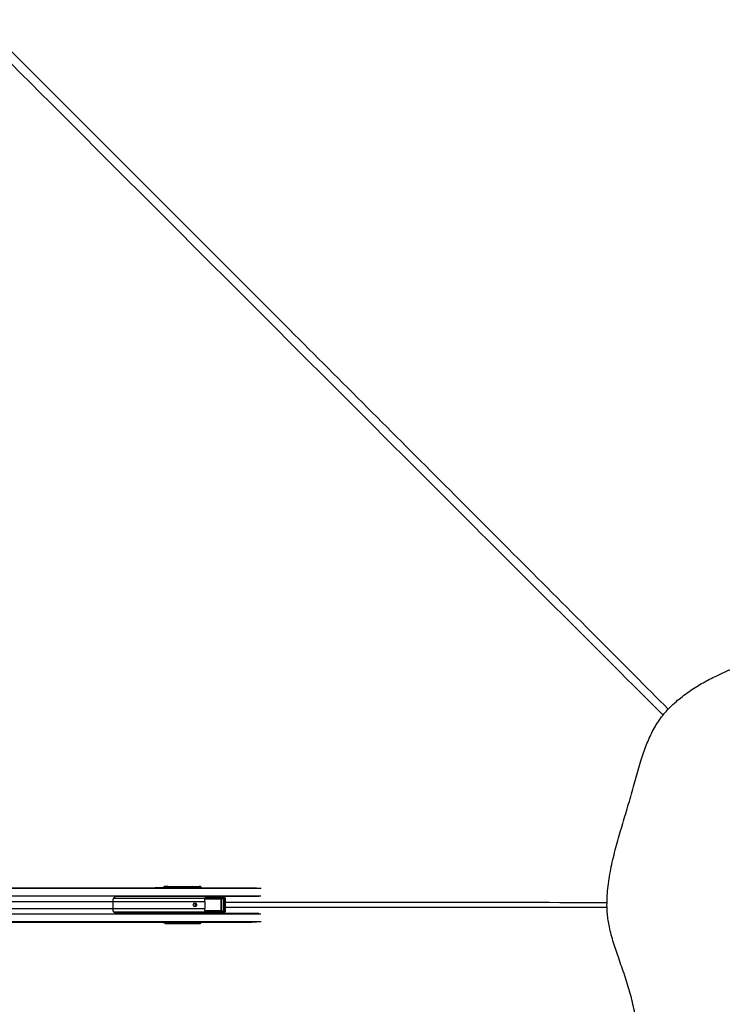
# Paper-space layout '3.5M DUO In Ground Anchor' of a CAD drawing. Header units: millimetres. Extents: x 20 to 26059, y 28 to 17638.
# Tile 58 of 70: x 10148 to 12118, y 12986 to 15746. Entities that reach past the tile are written whole.
import ezdxf

# ---------------------------------------------------------------- set-up
doc = ezdxf.new("R2010")
doc.units = ezdxf.units.MM
doc.layers.add('COMPONENT_GEOMETRY', color=7, linetype='Continuous')
doc.styles.add('SLDTEXTSTYLE0', font='TXT', dxfattribs={"width": 0.75})
doc.dimstyles.new('SLDDIMSTYLE0', dxfattribs={"dimtxt": 150, "dimasz": 6.604, "dimexe": 0, "dimexo": 0.0625, "dimgap": 37.5, "dimtad": 0, "dimtih": 1, "dimtoh": 1, "dimdec": 0, "dimlfac": 0.5, "dimrnd": 1e-09, "dimzin": 12, "dimdsep": 46, "dimtxsty": 'SLDTEXTSTYLE0', "dimsah": 1, "dimcen": 0.09, "dimadec": 0, "dimazin": 3, "dimtfac": 1, "dimtdec": 0, "dimtofl": 0, "dimtmove": 0, "dimatfit": 3, "dimfxl": 1, "dimfrac": 2, "dimtolj": 1, "dimtzin": 12, "dimarcsym": 0})

# ---------------------------------------------------------------- blocks, each defined once
blk = doc.blocks.new('_D_11')
at = {"layer": 'COMPONENT_GEOMETRY', "color": 7, "ltscale": 2}
for p, q in [((2197.2, 13286.2), (2197.2, 17567.6)), ((2197.2, 17561.2), (8876.8, 17561.2)), ((15999.8, 17561.2), (9320.1, 17561.2)), ((15999.8, 13309.5), (15999.8, 17567.6))]:
    blk.add_line(p, q, dxfattribs=at)
for points in [[(2197.2, 17561.2), (2203.8, 17560.2), (2203.8, 17562.2)], [(15999.8, 17561.2), (15993.1, 17562.2), (15993.1, 17560.2)]]:
    blk.add_solid(points, dxfattribs=at)
at = {"layer": 'COMPONENT_GEOMETRY', "color": 7, "ltscale": 2, "insert": (8876.8, 17635.5), "char_height": 150, "attachment_point": 1, "style": 'SLDTEXTSTYLE0'}
blk.add_mtext('6901', dxfattribs=at)

psp = doc.layouts.new('3.5M DUO In Ground Anchor')

# ---------------------------------------------------------------- linework, layer by layer
at = {"color": 7, "linetype": 'Continuous', "lineweight": 25, "ltscale": 2}
for p, q in [((9373.91, 13312.43), (10528.06, 13312.43)), ((10528.06, 13312.43), (10534.15, 13312.43)), ((10534.15, 13312.43), (10552.09, 13312.43)), ((10550.02, 13312.04), (10556.74, 13311.8)), ((10550.02, 13312.04), (10558.99, 13312.04)), ((10552.09, 13312.43), (10555.14, 13312.43)), ((10555.63, 13316.14), (10552.6, 13315.72)), ((10552.6, 13315.72), (10556.38, 13315.72)), ((10555.14, 13312.43), (10798.28, 13312.43)), ((10556.38, 13315.72), (10557.91, 13315.94)), ((10559.83, 13313.94), (10558.3, 13313.72)), ((10559.44, 13311.95), (10558.99, 13312.04)), ((10626.81, 13314.48), (10562.46, 13314.48)), ((10563.12, 13316.13), (10651.45, 13316.13)), ((10563.44, 13316.43), (10653.6, 13316.43)), ((10637.65, 13313.65), (10627.09, 13314.63)), ((10628.05, 13315.63), (10638.59, 13314.65)), ((10640.11, 13314.65), (10632.38, 13315.52)), ((10632.53, 13315.51), (10632.38, 13315.52)), ((10640.21, 13314.65), (10632.53, 13315.51)), ((10639.11, 13313.15), (10637.83, 13313.15)), ((10638.59, 13314.65), (10640.11, 13314.65)), ((10640.59, 13313.15), (10639.11, 13313.15)), ((10640.21, 13314.65), (10640.11, 13314.65)), ((10641.25, 13312.43), (10641.25, 13313.15)), ((10649, 13313.59), (10641.61, 13314.27)), ((10642.74, 13315.26), (10649.94, 13314.59)), ((10651.35, 13314.59), (10646.16, 13315.17)), ((10651.44, 13314.59), (10646.27, 13315.16)), ((10649.19, 13313.09), (10650.46, 13313.09)), ((10649.19, 13312.7), (10649.19, 13313.09)), ((10649.19, 13312.7), (10650.46, 13312.7)), ((10649.94, 13314.59), (10651.35, 13314.59)), ((10650.46, 13313.09), (10650.46, 13312.7)), ((10651.83, 13313.09), (10650.46, 13313.09)), ((10650.46, 13312.7), (10651.83, 13312.7)), ((10651.35, 13314.59), (10651.44, 13314.59)), ((10651.45, 13316.13), (10653.6, 13316.43)), ((10651.83, 13312.7), (10651.83, 13313.09)), ((10652.48, 13312.7), (10652.48, 13313.09)), ((10818.25, 13287.93), (10419.12, 13287.93)), ((10669.39, 13283.02), (10718.23, 13283.02)), ((10718.54, 13282.02), (10669.7, 13282.02)), ((10719.78, 13284.58), (10670.69, 13284.52)), ((10672.35, 13286.52), (10720.4, 13286.58)), ((10693.1, 13287.46), (10713.04, 13287.49)), ((10712.23, 13281.45), (10718.54, 13282.02)), ((10713, 13248.4), (10713, 13280.47)), ((10713, 13280.47), (10713.3, 13280.47)), ((10720.4, 13286.58), (10713.04, 13287.49)), ((10720.07, 13281.08), (10713.3, 13280.47)), ((10713.3, 13280.47), (10713.3, 13248.4)), ((10721.01, 13286.54), (10713.72, 13287.44)), ((10720.07, 13281.08), (10720.67, 13281.08)), ((10720.07, 13247.79), (10720.07, 13281.08)), ((10720.67, 13281.08), (10720.67, 13247.79)), ((10722.19, 13246.34), (10722.19, 13282.52)), ((10724.84, 13246.34), (10724.84, 13282.52)), ((10408.97, 13274.28), (10408.97, 13254.58)), ((10667.34, 13274.28), (10667.34, 13254.58)), ((10419.12, 13240.93), (10818.25, 13240.93)), ((10670.34, 13243.67), (10668.89, 13245.39)), ((10718.23, 13245.84), (10669.39, 13245.84)), ((10669.7, 13246.84), (10718.54, 13246.84)), ((10670.69, 13244.34), (10719.78, 13244.28)), ((10720.4, 13242.29), (10672.35, 13242.35)), ((10693.1, 13241.4), (10713.04, 13241.38)), ((10718.54, 13246.84), (10712.23, 13247.41)), ((10713, 13248.4), (10713.3, 13248.4)), ((10713.04, 13241.38), (10720.4, 13242.29)), ((10713.3, 13248.4), (10720.07, 13247.79)), ((10713.72, 13241.42), (10721.01, 13242.32)), ((10720.07, 13247.79), (10720.67, 13247.79)), ((9718.06, 13216.43), (10528.06, 13216.43)), ((10528.06, 13216.43), (10534.15, 13216.43)), ((10534.15, 13216.43), (10552.09, 13216.43)), ((10556.74, 13217.06), (10550.02, 13216.82)), ((10550.02, 13216.82), (10558.99, 13216.82)), ((10552.09, 13216.43), (10555.14, 13216.43)), ((10556.38, 13213.14), (10552.6, 13213.15)), ((10555.63, 13212.72), (10552.6, 13213.15)), ((10555.14, 13216.43), (10798.28, 13216.43)), ((10557.91, 13212.93), (10556.38, 13213.14)), ((10558.3, 13215.14), (10559.83, 13214.93)), ((10558.99, 13216.82), (10559.44, 13216.91)), ((10562.46, 13214.39), (10626.81, 13214.39)), ((10651.45, 13212.74), (10563.12, 13212.74)), ((10563.44, 13212.43), (10653.6, 13212.43)), ((10627.09, 13214.24), (10637.65, 13215.21)), ((10638.59, 13214.21), (10628.05, 13213.24)), ((10632.38, 13213.35), (10640.11, 13214.21)), ((10632.38, 13213.35), (10632.53, 13213.37)), ((10632.53, 13213.36), (10640.21, 13214.22)), ((10637.83, 13215.71), (10639.11, 13215.71)), ((10640.11, 13214.21), (10638.59, 13214.21)), ((10639.11, 13215.71), (10640.59, 13215.71)), ((10641.25, 13215.71), (10641.25, 13216.43)), ((10641.61, 13214.59), (10649, 13215.27)), ((10649.94, 13214.27), (10642.74, 13213.61)), ((10646.16, 13213.69), (10651.35, 13214.27)), ((10646.27, 13213.7), (10651.44, 13214.28)), ((10650.46, 13216.17), (10649.19, 13216.17)), ((10649.19, 13215.77), (10649.19, 13216.17)), ((10650.46, 13215.77), (10649.19, 13215.77)), ((10651.35, 13214.27), (10649.94, 13214.27)), ((10650.46, 13216.17), (10650.46, 13215.77)), ((10651.83, 13216.17), (10650.46, 13216.17)), ((10650.46, 13215.77), (10651.83, 13215.77)), ((10653.6, 13212.43), (10651.45, 13212.74)), ((10651.83, 13215.77), (10651.83, 13216.17)), ((10652.48, 13216.17), (10652.47, 13216.37)), ((10652.48, 13215.77), (10652.48, 13216.17))]:
    psp.add_line(p, q, dxfattribs=at)
at = {"color": 8, "linetype": 'Continuous', "lineweight": 25, "ltscale": 2}
for p, q in [((9373.91, 13312.04), (10550.02, 13312.04)), ((9373.91, 13311.33), (10824.46, 13311.33)), ((10558.99, 13312.04), (10811.99, 13312.04)), ((10559.74, 13312.43), (10559.83, 13313.94)), ((10562.46, 13314.48), (10562.34, 13312.43)), ((10626.99, 13312.43), (10626.81, 13314.48)), ((10627.1, 13314.56), (10627.29, 13312.43)), ((10637.83, 13312.43), (10637.83, 13313.15)), ((10639.11, 13313.15), (10639.11, 13312.43)), ((10640.59, 13312.43), (10640.59, 13313.15)), ((10641.25, 13313.15), (10640.59, 13313.15)), ((10641.33, 13314.48), (10640.66, 13314.48)), ((10641.48, 13312.43), (10641.32, 13314.19)), ((10641.61, 13314.27), (10641.78, 13312.43)), ((10651.83, 13313.09), (10652.48, 13313.09)), ((10651.83, 13312.7), (10652.48, 13312.7)), ((10652.55, 13312.43), (10652.55, 13312.46)), ((9371.27, 13289.73), (10823.71, 13289.73)), ((10410.96, 13283.59), (10667.41, 13283.59)), ((10712.39, 13280.95), (10667.03, 13280.95)), ((10667.09, 13281.45), (10712.23, 13281.45)), ((10667.51, 13283.33), (10668.89, 13283.48)), ((10724.84, 13282.52), (10722.19, 13282.52)), ((9455.13, 13274.28), (10408.97, 13274.28)), ((9455.13, 13254.58), (10408.97, 13254.58)), ((10408.97, 13274.28), (10667.34, 13274.28)), ((10408.97, 13254.58), (10667.34, 13254.58)), ((9371.27, 13239.13), (10823.71, 13239.13)), ((10410.96, 13245.27), (10667.41, 13245.27)), ((10667.11, 13247.91), (10712.39, 13247.91)), ((10712.23, 13247.41), (10667.13, 13247.41)), ((10669.71, 13242.54), (10671.35, 13242.76)), ((10724.84, 13246.34), (10722.19, 13246.34)), ((9373.91, 13217.53), (10824.46, 13217.53)), ((9373.91, 13216.82), (10550.02, 13216.82)), ((10558.99, 13216.82), (10811.99, 13216.82)), ((10559.83, 13214.93), (10559.74, 13216.43)), ((10562.34, 13216.43), (10562.46, 13214.39)), ((10626.81, 13214.39), (10626.99, 13216.43)), ((10627.29, 13216.43), (10627.1, 13214.3)), ((10637.83, 13215.71), (10637.83, 13216.43)), ((10639.11, 13216.43), (10639.11, 13215.71)), ((10640.22, 13214.22), (10640.11, 13214.21)), ((10640.59, 13215.71), (10640.59, 13216.43)), ((10641.25, 13215.71), (10640.59, 13215.71)), ((10640.66, 13214.39), (10641.33, 13214.39)), ((10641.32, 13214.68), (10641.48, 13216.43)), ((10641.78, 13216.43), (10641.61, 13214.59)), ((10651.45, 13214.28), (10651.35, 13214.27)), ((10652.48, 13216.17), (10651.83, 13216.17)), ((10652.48, 13215.77), (10651.83, 13215.77)), ((10652.55, 13216.41), (10652.55, 13216.43))]:
    psp.add_line(p, q, dxfattribs=at)
at = {"color": 7, "linetype": 'Continuous', "lineweight": 25, "ltscale": 2, "flags": 128}
psp.add_lwpolyline([(10639.18, 13259.43), (10637.39, 13259.81), (10635.87, 13260.9), (10634.85, 13262.52), (10634.49, 13264.43), (10634.85, 13266.35), (10635.87, 13267.97), (10637.39, 13269.05), (10639.18, 13269.43), (10640.98, 13269.05), (10642.5, 13267.97), (10643.52, 13266.35), (10643.88, 13264.43), (10643.52, 13262.52), (10642.5, 13260.9), (10640.98, 13259.81), (10639.18, 13259.43)], dxfattribs=at)
at = {"color": 7, "linetype": 'Continuous', "lineweight": 25, "ltscale": 4}
for centre, radius, start, end in [((10552.08, 13293.07), 19.36, 78.58367, 89.96044), ((10555.12, 13293.06), 19.37, 78.48586, 89.9593), ((10556.32, 13313.74), 1.98, 359.4851, 88.32212), ((10557.85, 13313.96), 1.98, 359.48503, 88.32574), ((10564.24, 13314.73), 1.8, 128.66918, 187.95256), ((10626.69, 13315.33), 0.804, 277.81942, 299.9026), ((10626.7, 13315.36), 0.888, 276.78387, 296.45702), ((10628.01, 13315.78), 0.16, 284.0529, 340.13047), ((10632.33, 13315.69), 0.177, 286.38868, 344.46218), ((10638.63, 13313.67), 0.98, 92.43457, 181.19907), ((10641.22, 13315.07), 0.889, 276.80339, 296.45038), ((10641.52, 13315.82), 1.35, 262.10291, 274.01816), ((10642.66, 13315.46), 0.221, 291.29082, 351.78286), ((10646.06, 13315.39), 0.237, 292.71614, 353.56544), ((10649.98, 13313.61), 0.98, 92.43492, 181.19873), ((10453, 13274.34), 44.03, 172.70798, 180.08297), ((10608.88, 13274.32), 58.46, 359.9618, 5.5102), ((10669.79, 13283.03), 1.01, 153.70241, 264.77479), ((10670.46, 13284.71), 2, 218.03061, 237.60447), ((10670.48, 13282.81), 1.1, 169.03954, 225.57158), ((10671.8, 13285.53), 1.5, 192.89569, 222.51994), ((10671.52, 13285.5), 0.622, 71.65609, 105.25955), ((10711.85, 13281.06), 0.553, 349.0686, 45.55497), ((10719.32, 13282.81), 1.1, 169.03954, 225.57158), ((10721.95, 13285), 2.21, 134.53028, 191.00058), ((10453, 13254.52), 44.03, 179.91703, 187.29202), ((10637.55, 13264.62), 3.27, 356.79202, 142.11089), ((10637.56, 13264.22), 3.26, 217.32556, 3.77153), ((10637.22, 13264.43), 5.05, 283.03862, 76.96138), ((10608.88, 13254.55), 58.46, 354.4898, 0.0382), ((10669.79, 13245.84), 1.01, 95.22521, 206.29759), ((10670.46, 13244.16), 2, 122.39553, 141.96939), ((10670.48, 13246.05), 1.1, 134.42842, 190.96046), ((10671.8, 13243.33), 1.5, 137.48006, 167.10431), ((10671.52, 13243.36), 0.622, 254.74045, 288.34391), ((10711.85, 13247.81), 0.553, 314.44503, 10.9314), ((10719.32, 13246.05), 1.1, 134.42842, 190.96046), ((10721.95, 13243.86), 2.21, 168.99942, 225.46972), ((10552.08, 13235.79), 19.36, 270.03956, 281.41633), ((10555.12, 13235.8), 19.37, 270.0407, 281.51414), ((10556.32, 13215.12), 1.98, 271.67788, 0.5149), ((10557.85, 13214.91), 1.98, 271.67426, 0.51497), ((10564.24, 13214.14), 1.8, 172.04744, 231.33082), ((10626.69, 13213.54), 0.804, 60.0974, 82.18058), ((10626.7, 13213.5), 0.888, 63.54298, 83.21613), ((10628.01, 13213.08), 0.16, 19.86953, 75.9471), ((10632.33, 13213.18), 0.177, 15.53782, 73.61132), ((10638.63, 13215.19), 0.98, 178.80093, 267.56543), ((10641.22, 13213.79), 0.889, 63.54962, 83.19661), ((10641.52, 13213.05), 1.35, 85.98184, 97.89709), ((10642.66, 13213.4), 0.221, 8.21714, 68.70918), ((10646.06, 13213.48), 0.237, 6.43456, 67.28386), ((10649.98, 13215.25), 0.98, 178.80127, 267.56508)]:
    psp.add_arc(centre, radius, start, end, dxfattribs=at)
at = {"color": 8, "linetype": 'Continuous', "lineweight": 25, "ltscale": 4}
for centre, radius, start, end in [((10652.49, 13314.8), 1.69, 128.00734, 184.84087), ((10652.58, 13300.71), 11.75, 86.25251, 90.15594), ((10652.49, 13214.07), 1.69, 175.15913, 231.99266), ((10652.58, 13228.16), 11.75, 269.84406, 273.74749)]:
    psp.add_arc(centre, radius, start, end, dxfattribs=at)
at = {"color": 7, "linetype": 'Continuous', "lineweight": 25, "ltscale": 4}
for centre, major_axis, ratio, start_param, end_param in [((10528.06, 13152.43), (314.72, 0), 0.5083921, 1.5009832, 1.5707963), ((10534.15, 13152.43), (314.72, 0), 0.5083921, 1.5015838, 1.5707963), ((10552.69, 13309.72), (0, 6), 0.325952, 0.0460032, 1.1020644), ((10561.3, 13316.15), (6.02, 0.1), 0.0439267, 1.2060135, 2.8015596), ((10557.16, 13311.95), (2.43, -0.06), 0.0655914, 4.5417646, 6.6371666), ((10561.69, 13315.94), (4.01, 0.07), 0.0439267, 1.2060135, 2.8015596), ((10561.72, 13313.94), (2.01, 0.2), 0.2467583, 1.1702491, 2.7657952), ((10625.37, 13314.13), (0, 2), 0.7293247, 4.8869219, 4.9129515), ((10625.84, 13314.13), (0, 2.5), 0.5135386, 4.8869219, 4.9129515), ((10712.4, 13313.63), (103.02, -2.5), 0.0008479, 3.7530802, 3.822914), ((10712.41, 13314.13), (103.01, -2), 0.0006456, 3.7547681, 3.8246019), ((10637.65, 13313.15), (0, 0.5), 0.3779182, 4.712389, 6.2482787), ((10638.57, 13313.15), (0, 1.5), 0.3560683, 4.712389, 6.2482787), ((10640.09, 13313.15), (0, 1.5), 0.3342183, 4.712389, 6.2482787), ((10643.24, 13314.14), (1.9, -0.39), 0.7714597, 3.1770037, 3.3710044), ((10643.07, 13314.23), (1.45, -0.27), 0.6750908, 3.1735108, 3.3675115), ((10712.4, 13313.63), (103.02, -2.5), 0.0008479, 3.9698079, 4.0139569), ((10712.41, 13314.13), (103.01, -2), 0.0006456, 3.9714957, 4.0156448), ((10649, 13313.09), (0, 0.5), 0.3779182, 4.712389, 6.2482787), ((10649.92, 13313.09), (0, 1.5), 0.3560683, 4.712389, 6.2482787), ((10651.33, 13313.09), (0, 1.5), 0.3342183, 4.712389, 6.2482787), ((10651.37, 13312.11), (0.67, 3.97), 0.9341486, 4.8674889, 6.4394412), ((10653.37, 13312.4), (1.39, 3.83), 0.9099183, 5.0309664, 6.6029187), ((10592.23, 13273.45), (109.04, 10.9), 0.0105825, 0.7795669, 0.8187701), ((10676.63, 13279.93), (8.16, 0), 0.8194677, 2.3851365, 2.6615065), ((10718.45, 13289.32), (271.41, 0.5), 0.0066965, 4.5410686, 4.6188255), ((10712.21, 13280.45), (1.09, 0.06), 0.9159717, 6.2421264, 7.7832404), ((10712.37, 13280.45), (0.628, 0.04), 0.7949603, 6.2320357, 7.7731497), ((10713.17, 13283.48), (4.68, -0.39), 0.8523674, 1.5248226, 1.6701578), ((10718.16, 13281.02), (2.51, 0.16), 0.7949603, 6.2320357, 7.7731497), ((10718.48, 13281.02), (1.59, 0.11), 0.6287674, 6.2308543, 7.7719683), ((10719.84, 13282.58), (2.34, -0.2), 0.8523674, 0.071256, 1.6701578), ((10720.49, 13282.58), (4.25, -0.28), 0.9398079, 0.0578123, 1.6567141), ((10592.23, 13255.41), (109.04, -10.9), 0.0105825, 5.4644152, 5.5036184), ((10676.63, 13248.93), (8.16, 0), 0.8194677, 3.6216788, 3.8980488), ((10718.45, 13239.55), (271.41, -0.5), 0.0066965, 1.6643598, 1.7421385), ((10712.21, 13248.41), (1.09, -0.06), 0.9159717, 4.7831302, 6.3242442), ((10712.37, 13248.41), (0.628, -0.04), 0.7949603, 4.7932209, 6.3343349), ((10713.17, 13245.38), (4.68, 0.39), 0.8523674, 4.6130275, 4.7583627), ((10718.16, 13247.85), (2.51, -0.16), 0.7949603, 4.7932209, 6.3343349), ((10718.48, 13247.85), (1.59, -0.11), 0.6287674, 4.7944023, 6.3355163), ((10719.84, 13246.29), (2.34, 0.2), 0.8523674, 4.6130275, 6.2119293), ((10720.49, 13246.29), (4.25, 0.28), 0.9398079, 4.6264712, 6.225373), ((10528.06, 13376.43), (314.72, 0), 0.5083921, 4.712389, 4.7822022), ((10534.15, 13376.43), (314.72, 0), 0.5083921, 4.712389, 4.7816015), ((10552.69, 13219.14), (0, 6), 0.325952, 2.0395283, 3.0955894), ((10561.3, 13212.71), (6.02, -0.1), 0.0439267, 3.4816257, 5.0771718), ((10557.16, 13216.91), (2.43, 0.06), 0.0655914, 5.929204, 8.0246061), ((10561.69, 13212.92), (4.01, -0.07), 0.0439267, 3.4816257, 5.0771718), ((10561.72, 13214.92), (2.01, -0.2), 0.2467583, 3.5173901, 5.1129362), ((10625.37, 13214.73), (0, 2), 0.7293247, 4.5118264, 4.5378561), ((10625.84, 13214.73), (0, 2.5), 0.5135386, 4.5118264, 4.5378561), ((10712.4, 13215.23), (103.02, 2.5), 0.0008479, 2.4602713, 2.5301051), ((10712.41, 13214.73), (103.01, 2), 0.0006456, 2.4585834, 2.5284173), ((10637.65, 13215.71), (0, 0.5), 0.3779182, 3.1764992, 4.712389), ((10638.57, 13215.71), (0, 1.5), 0.3560683, 3.1764992, 4.712389), ((10640.09, 13215.71), (0, 1.5), 0.3342183, 3.1764992, 4.712389), ((10643.24, 13214.73), (1.9, 0.39), 0.7714597, 2.9121809, 3.1061816), ((10643.07, 13214.64), (1.45, 0.27), 0.6750908, 2.9156738, 3.1096745), ((10712.4, 13215.23), (103.02, 2.5), 0.0008479, 2.2692284, 2.3133774), ((10712.41, 13214.73), (103.01, 2), 0.0006456, 2.2675405, 2.3116896), ((10649, 13215.77), (0, 0.5), 0.3779182, 3.1764992, 4.712389), ((10649.92, 13215.77), (0, 1.5), 0.3560683, 3.1764992, 4.712389), ((10651.33, 13215.77), (0, 1.5), 0.3342183, 3.1764992, 4.712389), ((10651.37, 13216.75), (-0.67, 3.97), 0.9341486, 2.9853368, 4.5572891), ((10653.37, 13216.47), (-1.39, 3.83), 0.9099183, 2.8218592, 4.3938115)]:
    psp.add_ellipse(centre, major_axis=major_axis, ratio=ratio, start_param=start_param, end_param=end_param, dxfattribs=at)
at = {"color": 8, "linetype": 'Continuous', "lineweight": 25, "ltscale": 4}
for centre, major_axis, ratio, start_param, end_param in [((10556.47, 13309.73), (0, 6), 0.325882, 0.045869, 1.1028022), ((10558.36, 13309.73), (0, 4), 0.325952, 0.0460032, 0.8278434), ((10649, 13312.7), (0, 0.5), 0.3779182, 4.158029, 4.712389), ((10650.68, 13312.46), (0.7, 1.92), 0.9099183, 5.0309664, 5.3492181), ((10699.45, 13284.2), (45.22, -4.52), 0.0107076, 4.0111989, 4.0707672), ((10699.45, 13244.66), (45.22, 4.52), 0.0107076, 2.2124181, 2.2719864), ((10556.47, 13219.14), (0, 6), 0.325882, 2.0387905, 3.0957237), ((10558.36, 13219.14), (0, 4), 0.325952, 2.3137493, 3.0955894), ((10649, 13216.17), (0, 0.5), 0.3779182, 4.712389, 5.266749)]:
    psp.add_ellipse(centre, major_axis=major_axis, ratio=ratio, start_param=start_param, end_param=end_param, dxfattribs=at)
at = {"color": 8, "linetype": 'Continuous', "lineweight": 25, "ltscale": 2}
for points, knots in [([(10035.96, 15745.97), (10325.37, 15456.47), (10760.42, 15021.29), (11340.91, 14440.29), (11695.19, 14085.58), (11903.56, 13876.32), (11966.61, 13813)], [0, 0, 0, 0, 0.4494854, 0.6756689, 0.9018524, 1, 1, 1, 1]), ([(11952.19, 13796.62), (11862.01, 13886.44), (11611.48, 14135.99), (11040.95, 14706), (10486.96, 15259.68), (10093.15, 15653.38), (10019.57, 15726.94)], [0, 0, 0, 0, 0.1398211, 0.3884582, 0.8857369, 1, 1, 1, 1]), ([(10632.5, 13315.64), (10632.57, 13315.64), (10632.92, 13315.62), (10633.32, 13315.56), (10633.6, 13315.41), (10633.65, 13315.38)], [0, 0, 0, 0, 0.16138196, 0.85063655, 1, 1, 1, 1]), ([(10646.3, 13315.36), (10646.36, 13315.36), (10646.72, 13315.34), (10647.16, 13315.26), (10647.49, 13315.07), (10647.58, 13315.02)], [0, 0, 0, 0, 0.1389233, 0.7600603, 1, 1, 1, 1]), ([(10671.35, 13286.1), (10670.98, 13286.15), (10670.43, 13286.23), (10669.88, 13286.3), (10669.71, 13286.33)], [0, 0, 0, 0, 0.6765435, 1, 1, 1, 1]), ([(10724.84, 13271.96), (11037.38, 13271.93), (11394.08, 13271.9), (11750.74, 13271.47), (11794.9, 13271.42)], [0, 0, 0, 0, 0.8761973, 1, 1, 1, 1]), ([(11794.85, 13257.45), (11701.02, 13257.35), (11385.22, 13257.01), (11028.54, 13256.91), (10765.69, 13256.88), (10724.84, 13256.87)], [0, 0, 0, 0, 0.2630805, 0.8854677, 1, 1, 1, 1]), ([(10668.89, 13245.39), (10668.63, 13245.42), (10668.17, 13245.46), (10667.72, 13245.51), (10667.51, 13245.53)], [0, 0, 0, 0, 0.5543652, 1, 1, 1, 1]), ([(10633.55, 13213.47), (10633.43, 13213.41), (10633.11, 13213.26), (10632.73, 13213.24), (10632.5, 13213.22)], [0, 0, 0, 0, 0.3974892, 1, 1, 1, 1]), ([(10647.55, 13213.84), (10647.37, 13213.75), (10646.99, 13213.55), (10646.53, 13213.52), (10646.3, 13213.5)], [0, 0, 0, 0, 0.49092583, 1, 1, 1, 1])]:
    psp.add_open_spline(points, degree=3, knots=knots, dxfattribs=at)
at = {"color": 7, "linetype": 'Continuous', "lineweight": 25, "ltscale": 2}
for points, knots in [([(12244.92, 12582.35), (12254.05, 12578.7), (12272.27, 12571.43), (12298.95, 12559.7), (12325.2, 12547.93), (12351.22, 12536.42), (12375.83, 12526.18), (12399.21, 12517.43), (12421.46, 12510.27), (12442.24, 12504.94), (12461.45, 12501.35), (12478.92, 12499.23), (12496.6, 12498.35), (12516.38, 12498.8), (12538.18, 12501.04), (12561.71, 12505.43), (12584.89, 12511.49), (12607.73, 12518.9), (12630.28, 12527.37), (12654.13, 12537.26), (12679.37, 12548.47), (12706.18, 12560.74), (12733.29, 12573.04), (12760.85, 12584.96), (12788.3, 12595.8), (12815.35, 12605.85), (12841.82, 12615.41), (12868.18, 12625.01), (12894.34, 12634.92), (12920.18, 12645.47), (12945.58, 12656.99), (12970.37, 12669.81), (12993.42, 12683.73), (13014.53, 12698.79), (13033.5, 12714.82), (13050.88, 12732.4), (13066.76, 12751.15), (13081.26, 12770.92), (13094.56, 12791.55), (13106.83, 12812.88), (13118.25, 12834.8), (13129.74, 12858.76), (13141.39, 12884.8), (13153.38, 12912.95), (13165.33, 12941.63), (13177.49, 12970.57), (13190.16, 12999.91), (13202.95, 13029.56), (13215.59, 13059.61), (13227.59, 13089.74), (13237.84, 13117.92), (13246.31, 13144.23), (13253.08, 13168.6), (13258.65, 13193.28), (13262.48, 13216.25), (13264.74, 13237.35), (13265.76, 13256.44), (13265.69, 13275.5), (13264.27, 13296.56), (13261.13, 13319.51), (13256.03, 13344.11), (13249.55, 13368.27), (13241.98, 13392.03), (13233.54, 13415.45), (13223.84, 13440.17), (13212.97, 13466.28), (13201.07, 13493.88), (13189.1, 13521.56), (13177.39, 13549.25), (13166.3, 13576.71), (13155.71, 13603.42), (13145.45, 13629.12), (13135.3, 13653.73), (13125.02, 13677.32), (13114.36, 13699.99), (13103.1, 13721.8), (13091.03, 13742.73), (13077.93, 13762.74), (13063.67, 13781.72), (13045.61, 13802.23), (13023.11, 13823.61), (12996.95, 13846.6), (12969.41, 13868.45), (12940.62, 13889.21), (12910.49, 13908.9), (12879.13, 13927.42), (12844.93, 13945.58), (12807.94, 13963), (12768.1, 13979.28), (12727.35, 13993.5), (12685.77, 14005.6), (12643.43, 14015.47), (12607.63, 14021.73), (12578.72, 14025.5), (12556.88, 14027.7), (12534.93, 14029.24), (12513.04, 14030.1), (12491.43, 14030.28), (12468.77, 14028.96), (12445.2, 14026.05), (12420.7, 14021.51), (12396.6, 14015.79), (12372.75, 14009.13), (12349, 14001.68), (12325.16, 13993.62), (12301.05, 13985.04), (12276.53, 13976.09), (12251.56, 13966.95), (12224.19, 13956.94), (12194.64, 13945.93), (12163.06, 13933.61), (12131.53, 13920.46), (12104.66, 13908.16), (12082.28, 13896.95), (12064.27, 13887.22), (12046.25, 13876.64), (12028.22, 13865.04), (12010.26, 13852.21), (11992.54, 13838.04), (11976.09, 13823.09), (11961.07, 13807.62), (11947.63, 13791.66), (11935.57, 13774.36), (11924.75, 13755.96), (11915.13, 13736.61), (11906.52, 13716.46), (11898.75, 13695.61), (11891.27, 13673.05), (11883.97, 13648.74), (11876.63, 13622.63), (11869.29, 13595.79), (11861.59, 13568.41), (11853.46, 13540.84), (11845.19, 13513.35), (11836.96, 13486.04), (11828.95, 13458.91), (11821.35, 13431.91), (11814.33, 13404.96), (11808.05, 13378), (11802.72, 13350.96), (11798.54, 13323.84), (11796, 13299.32), (11794.82, 13277.56), (11794.57, 13258.59), (11795.61, 13239.73), (11797.94, 13221.09), (11801.57, 13201.21), (11806.61, 13180.22), (11812.98, 13158.17), (11820.01, 13136.46), (11827.77, 13113.96), (11836.05, 13090.56), (11844.57, 13066.08), (11852.63, 13041.45), (11859.9, 13016.66), (11866.1, 12991.89), (11871.53, 12967.47), (11877.06, 12940.54), (11882.83, 12911.52), (11889.29, 12880.75), (11896.34, 12851.41), (11904.47, 12823.36), (11913.64, 12798.01), (11923.89, 12775.3), (11935.08, 12755.18), (11947.98, 12736.4), (11962.62, 12719.22), (11978.63, 12703.59), (11996.93, 12688.54), (12017.55, 12674.34), (12040.39, 12661.13), (12064.01, 12649.42), (12088.27, 12638.87), (12113.11, 12629.16), (12138.48, 12619.98), (12164.38, 12611.02), (12190.82, 12601.98), (12217.8, 12592.59), (12235.82, 12585.79), (12244.92, 12582.35)], [0, 0, 0, 0, 0.0062079, 0.0123847, 0.0185275, 0.0246372, 0.0307136, 0.0357515, 0.0407646, 0.0457516, 0.0494761, 0.0531858, 0.0568885, 0.0606336, 0.0656625, 0.0707159, 0.0757949, 0.0808976, 0.0860264, 0.0911809, 0.0973971, 0.1036484, 0.1099362, 0.116261, 0.1226055, 0.1285507, 0.1344958, 0.140439, 0.1463799, 0.1523162, 0.1582479, 0.1641726, 0.1700884, 0.1753383, 0.1805792, 0.1857567, 0.1909068, 0.1960997, 0.2013354, 0.2066101, 0.2119258, 0.2172802, 0.2237536, 0.2302781, 0.2368554, 0.2434816, 0.2500953, 0.257012, 0.2639405, 0.2708741, 0.2778026, 0.2832351, 0.2886523, 0.294047, 0.2994131, 0.303457, 0.3074802, 0.3114793, 0.3154719, 0.3208122, 0.32617, 0.3315397, 0.3369132, 0.3422865, 0.3476539, 0.3540791, 0.3604808, 0.3668553, 0.3731968, 0.3794439, 0.385547, 0.3914459, 0.3971495, 0.4026894, 0.4080894, 0.4133727, 0.4185521, 0.423644, 0.4286621, 0.4336209, 0.4408799, 0.4482224, 0.4556009, 0.4630515, 0.4706144, 0.4783049, 0.4860229, 0.4950456, 0.5040918, 0.5131652, 0.5222698, 0.5314085, 0.540585, 0.5451896, 0.5498053, 0.5544326, 0.5590731, 0.5636265, 0.5680646, 0.5733929, 0.5787174, 0.5840504, 0.5894025, 0.5947854, 0.6002096, 0.6056867, 0.6112314, 0.6168532, 0.6225079, 0.6296062, 0.6367709, 0.6440355, 0.6514438, 0.6557602, 0.6601503, 0.6646266, 0.669204, 0.6739001, 0.6787296, 0.6836315, 0.6879634, 0.6923325, 0.6967724, 0.7013022, 0.7059222, 0.710634, 0.7154345, 0.7203229, 0.7260147, 0.7318156, 0.7377239, 0.743736, 0.7497899, 0.7558437, 0.7618906, 0.7679227, 0.7739342, 0.7799172, 0.7858631, 0.7917629, 0.7976083, 0.8033903, 0.807398, 0.8113778, 0.815348, 0.8193167, 0.8232851, 0.8282375, 0.8331799, 0.8381049, 0.843009, 0.8485831, 0.8541205, 0.8596181, 0.8650715, 0.8704441, 0.8757132, 0.8808802, 0.8878858, 0.894593, 0.9010551, 0.9073121, 0.913395, 0.9183508, 0.923216, 0.9280042, 0.9327336, 0.93743, 0.9421128, 0.9477263, 0.9533461, 0.9589832, 0.9646483, 0.9703546, 0.9761134, 0.9819397, 0.9878498, 0.9938627, 1, 1, 1, 1]), ([(10626.8, 13314.53), (10626.8, 13314.55), (10626.78, 13314.71), (10626.81, 13314.98), (10626.96, 13315.29), (10627.19, 13315.51), (10627.49, 13315.65), (10627.82, 13315.72), (10628.05, 13315.73), (10628.16, 13315.73)], [0, 0, 0, 0, 0.0323871, 0.2220557, 0.3812181, 0.5433535, 0.6728269, 0.8347702, 1, 1, 1, 1]), ([(10628.05, 13315.63), (10627.96, 13315.63), (10627.82, 13315.63), (10627.64, 13315.59), (10627.5, 13315.54), (10627.42, 13315.5), (10627.3, 13315.4), (10627.18, 13315.26), (10627.08, 13315), (10627.07, 13314.78), (10627.09, 13314.65), (10627.09, 13314.63)], [0, 0, 0, 0, 0.1654674, 0.283568, 0.314908, 0.4134794, 0.4333618, 0.5928906, 0.7604168, 0.965178, 1, 1, 1, 1]), ([(10641.25, 13313.15), (10641.25, 13313.26), (10641.23, 13313.55), (10641.13, 13313.95), (10640.9, 13314.31), (10640.59, 13314.56), (10640.34, 13314.62), (10640.21, 13314.65)], [0, 0, 0, 0, 0.1532412, 0.4235736, 0.629095, 0.8052699, 1, 1, 1, 1]), ([(10641.33, 13314.48), (10641.37, 13314.6), (10641.44, 13314.83), (10641.68, 13315.11), (10642.01, 13315.3), (10642.43, 13315.42), (10642.72, 13315.43), (10642.88, 13315.43)], [0, 0, 0, 0, 0.1837145, 0.3577786, 0.5459149, 0.7462405, 1, 1, 1, 1]), ([(10642.74, 13315.26), (10642.62, 13315.26), (10642.41, 13315.25), (10642.09, 13315.16), (10641.85, 13314.99), (10641.68, 13314.75), (10641.64, 13314.57), (10641.61, 13314.47)], [0, 0, 0, 0, 0.2617168, 0.4547761, 0.6342393, 0.8078505, 1, 1, 1, 1]), ([(10647.62, 13314.41), (10647.54, 13314.52), (10647.34, 13314.79), (10646.9, 13315.02), (10646.48, 13315.15), (10646.2, 13315.17), (10646.16, 13315.17)], [0, 0, 0, 0, 0.2052578, 0.5488699, 0.9210932, 1, 1, 1, 1]), ([(10652.48, 13313.09), (10652.48, 13313.2), (10652.47, 13313.49), (10652.37, 13313.88), (10652.13, 13314.25), (10651.82, 13314.5), (10651.57, 13314.56), (10651.44, 13314.59)], [0, 0, 0, 0, 0.1532561, 0.423611, 0.6290762, 0.8052804, 1, 1, 1, 1]), ([(10652.46, 13312.43), (10652.47, 13312.47), (10652.48, 13312.56), (10652.48, 13312.65), (10652.48, 13312.7)], [0, 0, 0, 0, 0.4595133, 1, 1, 1, 1]), ([(10419.12, 13287.93), (10418.61, 13287.9), (10417.42, 13287.83), (10415.1, 13287.1), (10412.57, 13285.62), (10410.21, 13283.18), (10409.62, 13281), (10409.33, 13279.93)], [0, 0, 0, 0, 0.10962742, 0.25673231, 0.49979, 0.75517844, 1, 1, 1, 1]), ([(10667.41, 13283.59), (10667.22, 13282.75), (10666.96, 13281.59), (10667.05, 13280.3), (10667.07, 13279.93)], [0, 0, 0, 0, 0.7201391, 1, 1, 1, 1]), ([(10675.02, 13287.93), (10675.01, 13287.93), (10674.4, 13287.93), (10672.83, 13287.8), (10670.66, 13287.09), (10668.87, 13285.86), (10667.84, 13284.65), (10667.55, 13283.92), (10667.41, 13283.59)], [0, 0, 0, 0, 0.0026711, 0.1953483, 0.5071617, 0.7219548, 0.8748647, 1, 1, 1, 1]), ([(10668.89, 13283.48), (10669.12, 13283.82), (10669.54, 13284.44), (10670.09, 13284.96), (10670.34, 13285.2)], [0, 0, 0, 0, 0.5446961, 1, 1, 1, 1]), ([(10670.34, 13285.2), (10670.54, 13285.38), (10670.83, 13285.63), (10671.17, 13285.94), (10671.3, 13286.05), (10671.35, 13286.1)], [0, 0, 0, 0, 0.5927445, 0.8157976, 1, 1, 1, 1]), ([(10671.71, 13286.09), (10671.65, 13286.01), (10671.52, 13285.82), (10671.21, 13285.38), (10670.93, 13284.92), (10670.74, 13284.6), (10670.69, 13284.52)], [0, 0, 0, 0, 0.2055296, 0.4343972, 0.8552484, 1, 1, 1, 1]), ([(10672.35, 13286.52), (10672.35, 13286.52), (10672.2, 13286.51), (10671.84, 13286.45), (10671.54, 13286.23), (10671.35, 13286.1)], [0, 0, 0, 0, 0.0107689, 0.412615, 1, 1, 1, 1]), ([(10672.35, 13286.52), (10672.35, 13286.52), (10672.26, 13286.51), (10672.02, 13286.44), (10671.83, 13286.22), (10671.71, 13286.09)], [0, 0, 0, 0, 0.0107207, 0.4125438, 1, 1, 1, 1]), ([(10409.33, 13248.93), (10409.56, 13248), (10410.03, 13246.14), (10411.98, 13243.78), (10414.27, 13242.17), (10416.55, 13241.28), (10418.09, 13240.96), (10418.87, 13240.94), (10419.12, 13240.93)], [0, 0, 0, 0, 0.2129318, 0.4246021, 0.676769, 0.8300225, 0.9444786, 1, 1, 1, 1]), ([(10667.07, 13248.93), (10667.05, 13248), (10667.01, 13246.71), (10667.32, 13245.59), (10667.41, 13245.27)], [0, 0, 0, 0, 0.7198735, 1, 1, 1, 1]), ([(10667.41, 13245.27), (10667.55, 13244.94), (10667.84, 13244.21), (10668.87, 13243.01), (10670.66, 13241.77), (10672.83, 13241.07), (10674.4, 13240.93), (10675.01, 13240.93), (10675.02, 13240.93)], [0, 0, 0, 0, 0.1251353, 0.2780452, 0.4928383, 0.8046517, 0.9973289, 1, 1, 1, 1]), ([(10671.35, 13242.76), (10671.3, 13242.81), (10671.17, 13242.93), (10670.83, 13243.23), (10670.54, 13243.48), (10670.34, 13243.67)], [0, 0, 0, 0, 0.1842024, 0.4072555, 1, 1, 1, 1]), ([(10670.69, 13244.34), (10670.84, 13244.1), (10671.03, 13243.77), (10671.31, 13243.34), (10671.52, 13243.05), (10671.65, 13242.86), (10671.71, 13242.77)], [0, 0, 0, 0, 0.425573, 0.5656547, 0.7944949, 1, 1, 1, 1]), ([(10672.35, 13242.35), (10672.35, 13242.35), (10672.2, 13242.35), (10671.84, 13242.42), (10671.53, 13242.63), (10671.35, 13242.76)], [0, 0, 0, 0, 0.0107678, 0.4232718, 1, 1, 1, 1]), ([(10672.35, 13242.35), (10672.35, 13242.35), (10672.25, 13242.35), (10672.02, 13242.42), (10671.83, 13242.64), (10671.71, 13242.77)], [0, 0, 0, 0, 0.0107197, 0.4231755, 1, 1, 1, 1]), ([(10628.16, 13213.14), (10628.04, 13213.14), (10627.83, 13213.14), (10627.51, 13213.2), (10627.22, 13213.33), (10626.98, 13213.55), (10626.86, 13213.77), (10626.79, 13214.03), (10626.8, 13214.19), (10626.8, 13214.34)], [0, 0, 0, 0, 0.1677564, 0.3094339, 0.4420937, 0.5973551, 0.7692503, 0.8002363, 1, 1, 1, 1]), ([(10627.09, 13214.24), (10627.09, 13214.12), (10627.07, 13213.88), (10627.18, 13213.6), (10627.35, 13213.41), (10627.49, 13213.33), (10627.62, 13213.28), (10627.7, 13213.26), (10627.87, 13213.24), (10627.96, 13213.24), (10628.05, 13213.24)], [0, 0, 0, 0, 0.2158963, 0.428964, 0.580262, 0.6862205, 0.7011199, 0.813425, 0.8320613, 1, 1, 1, 1]), ([(10640.21, 13214.22), (10640.34, 13214.25), (10640.58, 13214.3), (10640.85, 13214.51), (10641.03, 13214.75), (10641.17, 13215.05), (10641.24, 13215.37), (10641.25, 13215.61), (10641.25, 13215.71)], [0, 0, 0, 0, 0.1994098, 0.3515927, 0.4951206, 0.6479444, 0.8553821, 1, 1, 1, 1]), ([(10642.88, 13213.43), (10642.76, 13213.43), (10642.51, 13213.44), (10642.12, 13213.52), (10641.75, 13213.7), (10641.45, 13214), (10641.37, 13214.26), (10641.33, 13214.39)], [0, 0, 0, 0, 0.1896446, 0.3879697, 0.5975501, 0.8043874, 1, 1, 1, 1]), ([(10641.61, 13214.4), (10641.64, 13214.29), (10641.68, 13214.1), (10641.81, 13213.93), (10641.95, 13213.8), (10642.06, 13213.73), (10642.25, 13213.66), (10642.47, 13213.61), (10642.65, 13213.61), (10642.74, 13213.61)], [0, 0, 0, 0, 0.2040023, 0.3683626, 0.408921, 0.5625524, 0.6085214, 0.8026792, 1, 1, 1, 1]), ([(10651.44, 13214.28), (10651.58, 13214.31), (10651.81, 13214.36), (10652.08, 13214.57), (10652.27, 13214.81), (10652.4, 13215.11), (10652.47, 13215.43), (10652.48, 13215.67), (10652.48, 13215.77)], [0, 0, 0, 0, 0.1993453, 0.3515342, 0.4951022, 0.6479321, 0.8553643, 1, 1, 1, 1])]:
    psp.add_open_spline(points, degree=3, knots=knots, dxfattribs=at)

# ---------------------------------------------------------------- dimensions: what is measured, and where the dimension line sits
at = {"layer": 'COMPONENT_GEOMETRY', "color": 7, "ltscale": 2}
dim = psp.add_linear_dim(base=(2197.17, 17561.21), p1=(15999.75, 13306.95), p2=(2197.17, 13283.7), dimstyle='SLDDIMSTYLE0', dxfattribs=at)
dim.commit()
dim.dimension.update_dxf_attribs({"geometry": '_D_11', "text_midpoint": (9098.46, 17561.21), "dimtype": 160})

doc.saveas('drawing.dxf')
